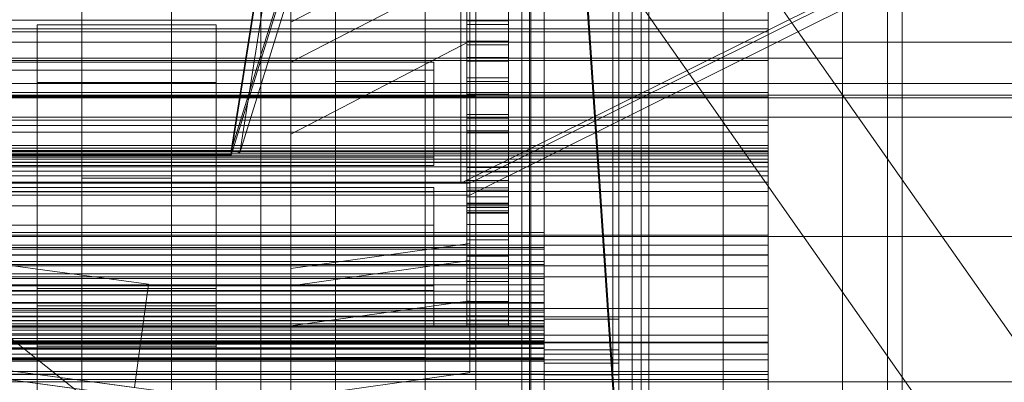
# Model space of a CAD drawing. Header units: millimetres. Extents: x -4738 to 65662, y -68080 to 6847.
# Tile 95 of 256: x 49 to 379, y -35538 to -35416. Entities that reach past the tile are written whole.
import ezdxf

# ---------------------------------------------------------------- set-up
doc = ezdxf.new("R2010")
doc.units = ezdxf.units.MM
for name, color, linetype, lineweight in [('COTAS_O', 1, 'Continuous', 0), ('COTAS_P', 1, 'Continuous', 0), ('frontal_bajante_movil', 7, 'Continuous', 0), ('frontal_briquetadora', 7, 'Continuous', 0), ('frontal_C01', 7, 'Continuous', 0), ('frontal_C02', 7, 'Continuous', 0), ('frontal_C03', 7, 'Continuous', 0), ('frontal_C04', 7, 'Continuous', 0), ('frontal_C05', 7, 'Continuous', 0), ('frontal_C09', 7, 'Continuous', 0), ('frontal_secador', 7, 'Continuous', 0)]:
    doc.layers.add(name, color=color, linetype=linetype, lineweight=lineweight)
doc.dimstyles.new('R19_100', dxfattribs={"dimtxt": 250, "dimasz": 150, "dimexe": 150, "dimexo": 80, "dimgap": 100, "dimtad": 1, "dimtih": 1, "dimtoh": 1, "dimdsep": 46, "dimcen": 0.09, "dimadec": 0, "dimazin": 0, "dimtfac": 1, "dimtdec": 4, "dimtofl": 0, "dimtmove": 0, "dimatfit": 3, "dimfxl": 1, "dimtolj": 1, "dimtzin": 0, "dimarcsym": 0})

# ---------------------------------------------------------------- blocks, each defined once
blk = doc.blocks.new('DIM_R30_46')
at = {"layer": 'COTAS_P'}
for p, q in [((-4100, -35030), (-4219.91, -35921.98)), ((140, -35600), (20.09, -36491.98)), ((-4219.91, -35921.98), (-4065.25, -35897.36)), ((20.09, -36491.98), (-4219.91, -35921.98)), ((-4219.91, -35921.98), (-4077.24, -35986.56)), ((20.09, -36491.98), (-122.58, -36427.39)), ((20.09, -36491.98), (-134.57, -36516.59))]:
    blk.add_line(p, q, dxfattribs=at)
blk.add_text('4278.14 P', height=250, rotation=172.3434, dxfattribs=at).set_placement((-2113.24, -36306.08))
blk = doc.blocks.new('DIM_R30_54')
at = {"layer": 'COTAS_O'}
for p, q in [((-1480, -35300), (-1330, -35255)), ((490, -35300), (340, -35255)), ((-1480, -36000), (-1480, -35300)), ((-1480, -35300), (490, -35300)), ((-1480, -35300), (-1330, -35345)), ((490, -35300), (340, -35345)), ((490, -36000), (490, -35300))]:
    blk.add_line(p, q, dxfattribs=at)
blk.add_text('1970 O', height=250, dxfattribs=at).set_placement((-495, -35200))
blk = doc.blocks.new('DIM_R30_56')
at = {"layer": 'COTAS_O'}
for p, q in [((-1400, -35300), (-1250, -35255)), ((1400, -35300), (1250, -35255)), ((-1400, -36000), (-1400, -35300)), ((-1400, -35300), (1400, -35300)), ((-1400, -35300), (-1250, -35345)), ((1400, -35300), (1250, -35345)), ((1400, -36000), (1400, -35300))]:
    blk.add_line(p, q, dxfattribs=at)
blk.add_text('2800 O', height=250, dxfattribs=at).set_placement((0, -35200))
blk = doc.blocks.new('DIM_R30_57')
at = {"layer": 'COTAS_P'}
for p, q in [((-305, -34680), (395, -34680)), ((395, -34680), (350, -34830)), ((395, -36000), (395, -34680)), ((395, -34680), (440, -34830)), ((395, -36000), (350, -35850)), ((395, -36000), (440, -35850)), ((-305, -36000), (395, -36000))]:
    blk.add_line(p, q, dxfattribs=at)
blk.add_text('1320 P', height=250, rotation=90, dxfattribs=at).set_placement((295, -35340))
blk = doc.blocks.new('DIM_R30_58')
at = {"layer": 'COTAS_P'}
for p, q in [((-305, -35300), (-155, -35255)), ((345, -35300), (195, -35255)), ((-305, -36000), (-305, -35300)), ((-305, -35300), (345, -35300)), ((-305, -35300), (-155, -35345)), ((345, -35300), (195, -35345)), ((345, -36000), (345, -35300))]:
    blk.add_line(p, q, dxfattribs=at)
blk.add_text('650 P', height=250, dxfattribs=at).set_placement((20, -35200))

msp = doc.modelspace()

# ---------------------------------------------------------------- linework, layer by layer
at = {"layer": 'frontal_bajante_movil'}
for p, q in [((120, -35460), (208, -34903.359)), ((120, -35461.315), (208, -34904.675)), ((210.897, -34904.091), (122.897, -35460.731)), ((220, -35775), (220, -34903.821)), ((260, -35775), (260, -34903.821)), ((120, -35460), (208, -35176.975)), ((208, -35178.586), (120, -35461.611)), ((122.897, -35460.731), (210.897, -35177.707)), ((220, -35775), (220, -35378.259)), ((260, -35775), (260, -35378.259)), ((285, -35429), (285, -35389)), ((325, -35429), (325, -35389)), ((-245, -35429), (285, -35429)), ((285, -35429), (325, -35429)), ((285, -35840), (285, -35429)), ((325, -35840), (325, -35429)), ((-80, -35460), (120, -35460)), ((120, -35460), (120, -35461.611)), ((120, -35460), (122.897, -35460.731)), ((120, -35461.315), (120, -35460)), ((-80, -35461.315), (120, -35461.315)), ((120, -35461.611), (-80, -35461.611))]:
    msp.add_line(p, q, dxfattribs=at)
at = {"layer": 'frontal_briquetadora'}
for p, q in [((-674.804, -34950), (340, -35756.525)), ((340, -35980), (340, -34950))]:
    msp.add_line(p, q, dxfattribs=at)
at = {"layer": 'frontal_C01'}
for p, q in [((250, -35948.844), (250, -33373.251)), ((250, -33378.064), (250, -35953.656)), ((155, -35666.702), (155, -35238.835)), ((185, -35238.835), (185, -35666.702)), ((445.557, -35613.283), (185.557, -35242.474)), ((250, -35565.195), (228.298, -35241.719)), ((155, -35244.227), (155, -35672.095)), ((185, -35672.095), (185, -35244.227)), ((228.298, -35247.5), (250, -35570.976)), ((70, -35666.702), (70, -35265.806)), ((100, -35265.806), (100, -35666.702)), ((414.443, -35635.099), (154.443, -35264.29)), ((70, -35271.198), (70, -35672.095)), ((100, -35672.095), (100, -35271.198)), ((130, -35565.195), (130, -35308.031)), ((130, -35313.812), (130, -35570.976)), ((155, -35743.543), (155, -35325.973)), ((185, -35325.973), (185, -35743.543)), ((155, -35331.366), (155, -35748.935)), ((185, -35748.935), (185, -35331.366)), ((70, -35743.543), (70, -35342.178)), ((100, -35342.178), (100, -35743.543)), ((70, -35347.571), (70, -35748.935)), ((100, -35748.935), (100, -35347.571)), ((200, -35379.945), (200, -35491.165)), ((140, -35416.938), (200, -35385.723)), ((200, -35385.723), (200, -35496.943)), ((140, -35430.419), (200, -35399.204)), ((200, -35399.204), (200, -35510.424)), ((200, -35399.204), (200, -35423.278)), ((140, -35499.591), (140, -35411.16)), ((140, -35416.938), (140, -35411.16)), ((140, -35505.369), (140, -35416.938)), ((140, -35430.419), (140, -35416.938)), ((55, -35506.334), (55, -35417.903)), ((55, -35417.903), (115, -35417.903)), ((55, -35423.68), (55, -35417.903)), ((115, -35417.903), (115, -35506.334)), ((115, -35417.903), (115, -35423.68)), ((-425, -35423.698), (425, -35423.698)), ((55, -35512.111), (55, -35423.68)), ((55, -35423.68), (115, -35423.68)), ((55, -35437.162), (55, -35423.68)), ((115, -35423.68), (115, -35512.111)), ((115, -35423.68), (115, -35437.162)), ((200, -35423.278), (140, -35454.493)), ((200, -35534.498), (200, -35423.278)), ((140, -35518.85), (140, -35430.419)), ((140, -35454.493), (140, -35430.419)), ((55, -35525.593), (55, -35437.162)), ((55, -35437.162), (115, -35437.162)), ((55, -35461.236), (55, -35437.162)), ((115, -35437.162), (115, -35525.593)), ((115, -35437.162), (115, -35461.236)), ((155, -35442.304), (155, -35436.912)), ((155, -35436.912), (185, -35436.912)), ((155, -35864.779), (155, -35436.912)), ((185, -35436.912), (185, -35442.304)), ((185, -35436.912), (185, -35864.779)), ((185, -35442.304), (155, -35442.304)), ((155, -35442.304), (155, -35870.172)), ((185, -35870.172), (185, -35442.304)), ((140, -35454.493), (140, -35542.924)), ((115, -35461.236), (55, -35461.236)), ((55, -35461.236), (55, -35549.667)), ((70, -35469.275), (70, -35463.883)), ((70, -35463.883), (100, -35463.883)), ((70, -35864.779), (70, -35463.883)), ((100, -35463.883), (100, -35469.275)), ((100, -35463.883), (100, -35864.779)), ((115, -35549.667), (115, -35461.236)), ((100, -35469.275), (70, -35469.275)), ((70, -35469.275), (70, -35870.172)), ((100, -35870.172), (100, -35469.275)), ((200, -35491.165), (140, -35499.591)), ((200, -35496.943), (200, -35491.165)), ((200, -35496.943), (140, -35505.369)), ((200, -35510.424), (200, -35496.943)), ((140, -35499.591), (140, -35505.369)), ((115, -35506.334), (55, -35506.334)), ((55, -35506.334), (55, -35512.111)), ((115, -35512.111), (115, -35506.334)), ((140, -35505.369), (140, -35518.85)), ((115, -35512.111), (55, -35512.111)), ((55, -35512.111), (55, -35525.593)), ((115, -35525.593), (115, -35512.111)), ((200, -35510.424), (140, -35518.85)), ((200, -35534.498), (200, -35510.424)), ((140, -35518.85), (140, -35542.924)), ((115, -35525.593), (55, -35525.593)), ((55, -35525.593), (55, -35549.667)), ((115, -35549.667), (115, -35525.593)), ((155, -35529.443), (155, -35524.051)), ((155, -35524.051), (185, -35524.051)), ((155, -35941.62), (155, -35524.051)), ((185, -35524.051), (185, -35529.443)), ((185, -35524.051), (185, -35941.62)), ((185, -35529.443), (155, -35529.443)), ((155, -35529.443), (155, -35947.012)), ((185, -35947.012), (185, -35529.443)), ((140, -35542.924), (200, -35534.498))]:
    msp.add_line(p, q, dxfattribs=at)
at = {"layer": 'frontal_C02'}
for p, q in [((250, -35767.183), (250, -32921.727)), ((250, -32926.497), (250, -35771.953)), ((300, -35395.596), (300, -35420.221)), ((300, -35413.037), (300, -35461.821)), ((300, -35416.236), (-300, -35416.236)), ((300, -35464.013), (300, -35415.228)), ((300, -35420.221), (300, -35415.574)), ((300, -35463.964), (300, -35416.236)), ((300, -35419.217), (300, -35416.236)), ((-300, -35419.217), (300, -35419.217)), ((300, -35420.221), (-300, -35420.221)), ((300, -35419.217), (300, -35466.944)), ((-300, -35429.771), (300, -35429.771)), ((300, -35441.964), (300, -35429.771)), ((300, -35429.771), (300, -35449.832)), ((300, -35440.571), (-300, -35440.571)), ((300, -35459.19), (300, -35440.571)), ((300, -35440.571), (300, -35453.803)), ((300, -35441.964), (-300, -35441.964)), ((300, -35460.397), (300, -35441.964)), ((300, -35449.832), (-300, -35449.832)), ((300, -35449.832), (300, -35460.397)), ((-300, -35451.595), (300, -35451.595)), ((-300, -35453.803), (300, -35453.803)), ((300, -35451.595), (300, -35488.364)), ((300, -35451.595), (300, -35458.371)), ((300, -35453.803), (300, -35470.655)), ((300, -35458.371), (-300, -35458.371)), ((-300, -35459.19), (300, -35459.19)), ((300, -35460.1), (-300, -35460.1)), ((-300, -35460.397), (300, -35460.397)), ((300, -35495.141), (300, -35458.371)), ((300, -35470.655), (300, -35459.19)), ((300, -35465.454), (300, -35460.1)), ((300, -35460.1), (300, -35462.917)), ((300, -35461.124), (-300, -35461.124)), ((300, -35461.821), (-300, -35461.821)), ((300, -35462.917), (-300, -35462.917)), ((300, -35495.006), (300, -35461.124)), ((300, -35468.478), (300, -35461.124)), ((300, -35464.013), (300, -35461.821)), ((300, -35462.917), (300, -35473.713)), ((-300, -35463.964), (300, -35463.964)), ((-300, -35464.013), (300, -35464.013)), ((300, -35465.454), (-300, -35465.454)), ((300, -35466.944), (-300, -35466.944)), ((300, -35463.964), (300, -35466.944)), ((300, -35478.614), (300, -35465.454)), ((-300, -35468.478), (300, -35468.478)), ((300, -35468.478), (300, -35502.36)), ((300, -35470.655), (-300, -35470.655)), ((300, -35473.713), (-300, -35473.713)), ((300, -35473.713), (300, -35491.753)), ((300, -35478.614), (-300, -35478.614)), ((300, -35498.683), (300, -35478.614)), ((300, -35488.364), (-300, -35488.364)), ((300, -35495.141), (300, -35488.364)), ((300, -35491.753), (-300, -35491.753)), ((300, -35491.753), (300, -35515.806)), ((-300, -35495.006), (300, -35495.006)), ((-300, -35495.141), (300, -35495.141)), ((300, -35495.006), (300, -35502.36)), ((300, -35498.683), (-300, -35498.683)), ((300, -35524.294), (300, -35498.683)), ((300, -35502.36), (-300, -35502.36)), ((-300, -35512.996), (300, -35512.996)), ((300, -35530.172), (300, -35512.996)), ((300, -35512.996), (300, -35521.943)), ((300, -35515.806), (-300, -35515.806)), ((300, -35515.806), (300, -35544.234)), ((300, -35521.943), (-300, -35521.943)), ((300, -35521.943), (300, -35536.826)), ((300, -35524.294), (-300, -35524.294)), ((-300, -35524.558), (300, -35524.558)), ((300, -35553.701), (300, -35524.294)), ((300, -35524.558), (300, -35539.461)), ((300, -35524.558), (300, -35534.104)), ((300, -35528.269), (-300, -35528.269)), ((300, -35535.177), (300, -35528.269)), ((300, -35528.269), (300, -35545.825)), ((300, -35530.172), (-300, -35530.172)), ((300, -35536.826), (300, -35530.172)), ((300, -35534.104), (-300, -35534.104)), ((-300, -35535.177), (300, -35535.177)), ((300, -35549.007), (300, -35534.104)), ((300, -35550.389), (300, -35535.177)), ((430, -35537.585), (-430, -35537.585)), ((-300, -35536.826), (300, -35536.826))]:
    msp.add_line(p, q, dxfattribs=at)
at = {"layer": 'frontal_C03'}
for p, q in [((1496, -35437.51), (-1496, -35437.51)), ((1496, -35441.408), (-1496, -35441.408)), ((-1496, -35442.306), (1496, -35442.306)), ((-1415, -35448.839), (1415, -35448.839)), ((-1415, -35488.839), (1415, -35488.839))]:
    msp.add_line(p, q, dxfattribs=at)
at = {"layer": 'frontal_C04'}
for p, q in [((225, -34411.606), (225, -35487.488)), ((225, -34417.244), (225, -35493.126)), ((225, -35516.618), (225, -34440.737)), ((250, -34440.737), (250, -35516.618)), ((225, -34558.198), (225, -35634.08)), ((225, -34563.836), (225, -35639.718)), ((225, -34605.183), (225, -35681.065)), ((250, -34605.183), (250, -35681.065)), ((202, -35988), (202, -34670.697)), ((248, -35988), (248, -34670.697)), ((202, -35988), (202, -34968.218)), ((248, -35988), (248, -34968.218)), ((199, -35380.753), (199, -35416.461)), ((213, -35416.461), (213, -35380.753)), ((199, -35423.302), (199, -35387.593)), ((213, -35387.593), (213, -35423.302)), ((199, -35393.066), (199, -35428.774)), ((213, -35428.774), (213, -35393.066)), ((199, -35435.614), (199, -35399.906)), ((213, -35399.906), (213, -35435.614)), ((202, -35441.693), (202, -35401.693)), ((199, -35405.378), (199, -35441.087)), ((213, -35441.087), (213, -35405.378)), ((199, -35447.927), (199, -35412.219)), ((213, -35412.219), (213, -35447.927)), ((199, -35416.461), (213, -35416.461)), ((199, -35416.461), (199, -35423.302)), ((213, -35417.691), (199, -35417.691)), ((199, -35417.691), (199, -35453.399)), ((199, -35424.531), (199, -35417.691)), ((213, -35416.461), (213, -35423.302)), ((213, -35453.399), (213, -35417.691)), ((213, -35417.691), (213, -35424.531)), ((213, -35423.302), (199, -35423.302)), ((199, -35424.531), (213, -35424.531)), ((199, -35460.24), (199, -35424.531)), ((213, -35424.531), (213, -35460.24)), ((188, -35430.342), (-188, -35430.342)), ((188, -35462.292), (188, -35430.342)), ((188, -35430.342), (188, -35433.079)), ((199, -35428.774), (213, -35428.774)), ((199, -35428.774), (199, -35435.614)), ((213, -35430.004), (199, -35430.004)), ((199, -35430.004), (199, -35465.712)), ((199, -35436.844), (199, -35430.004)), ((213, -35428.774), (213, -35435.614)), ((213, -35465.712), (213, -35430.004)), ((213, -35430.004), (213, -35436.844)), ((-188, -35433.079), (188, -35433.079)), ((188, -35433.079), (188, -35465.028)), ((213, -35435.614), (199, -35435.614)), ((199, -35436.844), (213, -35436.844)), ((199, -35472.553), (199, -35436.844)), ((213, -35436.844), (213, -35472.553)), ((-202, -35441.693), (202, -35441.693)), ((199, -35441.087), (213, -35441.087)), ((199, -35441.087), (199, -35447.927)), ((213, -35442.317), (199, -35442.317)), ((199, -35442.317), (199, -35478.025)), ((199, -35449.157), (199, -35442.317)), ((213, -35441.087), (213, -35447.927)), ((213, -35478.025), (213, -35442.317)), ((213, -35442.317), (213, -35449.157)), ((213, -35447.927), (199, -35447.927)), ((199, -35449.157), (213, -35449.157)), ((199, -35484.865), (199, -35449.157)), ((213, -35449.157), (213, -35484.865)), ((199, -35453.399), (213, -35453.399)), ((199, -35453.399), (199, -35460.24)), ((213, -35453.399), (213, -35460.24)), ((213, -35454.072), (199, -35454.072)), ((199, -35454.072), (199, -35489.942)), ((199, -35459.215), (199, -35454.072)), ((213, -35489.942), (213, -35454.072)), ((213, -35454.072), (213, -35459.215)), ((199, -35459.215), (213, -35459.215)), ((199, -35495.457), (199, -35459.215)), ((213, -35460.24), (199, -35460.24)), ((213, -35459.215), (213, -35495.457)), ((-188, -35462.292), (188, -35462.292)), ((188, -35462.292), (188, -35465.028)), ((213, -35462.952), (199, -35462.952)), ((199, -35462.952), (199, -35499.475)), ((199, -35467.146), (199, -35462.952)), ((213, -35499.475), (213, -35462.952)), ((213, -35462.952), (213, -35467.146)), ((188, -35465.028), (-188, -35465.028)), ((199, -35465.712), (213, -35465.712)), ((199, -35465.712), (199, -35472.553)), ((199, -35467.146), (213, -35467.146)), ((199, -35503.993), (199, -35467.146)), ((213, -35465.712), (213, -35472.553)), ((213, -35467.146), (213, -35503.993)), ((213, -35470.111), (199, -35470.111)), ((199, -35470.111), (199, -35507.194)), ((199, -35473.326), (199, -35470.111)), ((213, -35507.194), (213, -35470.111)), ((213, -35470.111), (213, -35473.326)), ((188, -35472.376), (-188, -35472.376)), ((-188, -35473.838), (188, -35473.838)), ((188, -35505.439), (188, -35472.376)), ((188, -35472.376), (188, -35473.838)), ((188, -35473.838), (188, -35507.004)), ((213, -35472.553), (199, -35472.553)), ((199, -35473.326), (213, -35473.326)), ((199, -35510.671), (199, -35473.326)), ((213, -35473.326), (213, -35510.671)), ((213, -35475.498), (199, -35475.498)), ((199, -35475.498), (199, -35513.024)), ((199, -35477.71), (199, -35475.498)), ((213, -35513.024), (213, -35475.498)), ((213, -35475.498), (213, -35477.71)), ((199, -35477.71), (213, -35477.71)), ((199, -35515.424), (199, -35477.71)), ((199, -35478.025), (213, -35478.025)), ((199, -35478.025), (199, -35484.865)), ((213, -35479.075), (199, -35479.075)), ((199, -35479.075), (199, -35516.906)), ((199, -35480.271), (199, -35479.075)), ((199, -35480.271), (213, -35480.271)), ((199, -35518.206), (199, -35480.271)), ((213, -35477.71), (213, -35515.424)), ((213, -35478.025), (213, -35484.865)), ((213, -35516.906), (213, -35479.075)), ((213, -35479.075), (213, -35480.271)), ((213, -35480.271), (213, -35518.206)), ((213, -35480.818), (199, -35480.818)), ((199, -35480.818), (199, -35518.801)), ((199, -35481), (199, -35480.818)), ((199, -35481), (213, -35481)), ((199, -35519), (199, -35481)), ((213, -35518.801), (213, -35480.818)), ((213, -35480.818), (213, -35481)), ((213, -35481), (213, -35519)), ((-188, -35485), (188, -35485)), ((188, -35485), (188, -35519)), ((213, -35484.865), (199, -35484.865)), ((225, -35487.488), (-225, -35487.488)), ((199, -35489.942), (213, -35489.942)), ((199, -35489.942), (199, -35495.457)), ((213, -35489.942), (213, -35495.457)), ((225, -35493.126), (225, -35487.488)), ((225, -35487.488), (225, -35492.58)), ((225, -35492.58), (-225, -35492.58)), ((-225, -35493.126), (225, -35493.126)), ((225, -35498.272), (225, -35492.58)), ((225, -35492.58), (225, -35497.211)), ((225, -35493.126), (225, -35498.272)), ((213, -35495.457), (199, -35495.457)), ((225, -35497.211), (-225, -35497.211)), ((-225, -35498.272), (225, -35498.272)), ((199, -35499.475), (213, -35499.475)), ((199, -35499.475), (199, -35503.993)), ((213, -35499.475), (213, -35503.993)), ((225, -35502.953), (225, -35497.211)), ((225, -35497.211), (225, -35501.386)), ((225, -35498.272), (225, -35502.953)), ((225, -35501.386), (-225, -35501.386)), ((-225, -35502.953), (225, -35502.953)), ((225, -35507.174), (225, -35501.386)), ((225, -35501.386), (225, -35505.108)), ((225, -35502.953), (225, -35507.174)), ((225, -35505.108), (-225, -35505.108)), ((-188, -35505.439), (188, -35505.439)), ((188, -35505.439), (188, -35507.004)), ((213, -35503.993), (199, -35503.993)), ((225, -35510.939), (225, -35505.108)), ((225, -35505.108), (225, -35508.381)), ((-225, -35507.174), (225, -35507.174)), ((225, -35508.381), (-225, -35508.381)), ((188, -35507.004), (-188, -35507.004)), ((199, -35507.194), (213, -35507.194)), ((199, -35507.194), (199, -35510.671)), ((213, -35507.194), (213, -35510.671)), ((225, -35507.174), (225, -35510.939)), ((225, -35514.25), (225, -35508.381)), ((225, -35508.381), (225, -35511.21)), ((-225, -35510.939), (225, -35510.939)), ((225, -35511.21), (-225, -35511.21)), ((213, -35510.671), (199, -35510.671)), ((199, -35513.024), (213, -35513.024)), ((199, -35513.024), (199, -35515.424)), ((213, -35513.024), (213, -35515.424)), ((225, -35510.939), (225, -35514.25)), ((225, -35517.113), (225, -35511.21)), ((225, -35511.21), (225, -35513.597)), ((225, -35513.597), (-225, -35513.597)), ((-225, -35514.25), (225, -35514.25)), ((225, -35515.546), (-225, -35515.546)), ((213, -35515.424), (199, -35515.424)), ((225, -35519.529), (225, -35513.597)), ((225, -35513.597), (225, -35515.546)), ((225, -35514.25), (225, -35517.113)), ((225, -35521.502), (225, -35515.546)), ((225, -35515.546), (225, -35517.058)), ((250, -35516.618), (225, -35516.618)), ((225, -35516.618), (225, -35681.065)), ((225, -35521.987), (225, -35516.618)), ((250, -35681.065), (250, -35516.618)), ((250, -35516.618), (250, -35521.987)), ((225, -35517.058), (-225, -35517.058)), ((-225, -35517.113), (225, -35517.113)), ((225, -35518.138), (-225, -35518.138)), ((225, -35518.784), (-225, -35518.784)), ((-225, -35519), (225, -35519)), ((-225, -35519.529), (225, -35519.529)), ((188, -35519), (-188, -35519)), ((199, -35516.906), (213, -35516.906)), ((199, -35516.906), (199, -35518.206)), ((213, -35518.206), (199, -35518.206)), ((199, -35518.801), (213, -35518.801)), ((199, -35518.801), (199, -35519)), ((213, -35519), (199, -35519)), ((213, -35516.906), (213, -35518.206)), ((213, -35518.801), (213, -35519)), ((225, -35523.034), (225, -35517.058)), ((225, -35517.058), (225, -35518.138)), ((225, -35517.113), (225, -35519.529)), ((225, -35524.127), (225, -35518.138)), ((225, -35518.138), (225, -35518.784)), ((225, -35524.782), (225, -35518.784)), ((225, -35518.784), (225, -35519)), ((225, -35519), (225, -35525)), ((225, -35519), (225, -35520.231)), ((225, -35519.529), (225, -35521.502)), ((225, -35520.231), (-225, -35520.231)), ((-225, -35521.502), (225, -35521.502)), ((-225, -35523.034), (225, -35523.034)), ((225, -35526.139), (225, -35520.231)), ((225, -35520.231), (225, -35523.885)), ((225, -35521.502), (225, -35523.034)), ((250, -35521.987), (225, -35521.987)), ((225, -35521.987), (225, -35687.991)), ((225, -35526.877), (225, -35521.987)), ((225, -35523.034), (225, -35524.127)), ((250, -35687.991), (250, -35521.987)), ((250, -35521.987), (250, -35526.877)), ((225, -35523.885), (-225, -35523.885)), ((-225, -35524.127), (225, -35524.127)), ((-225, -35524.782), (225, -35524.782)), ((225, -35525), (-225, -35525)), ((-225, -35526.139), (225, -35526.139)), ((225, -35526.441), (-225, -35526.441)), ((-202, -35526.651), (202, -35526.651)), ((202, -35566.651), (202, -35526.651)), ((225, -35529.523), (225, -35523.885)), ((225, -35523.885), (225, -35529.852)), ((225, -35524.127), (225, -35524.782)), ((225, -35524.782), (225, -35525)), ((225, -35526.441), (225, -35525)), ((225, -35525), (225, -35526.139)), ((225, -35526.139), (225, -35529.523)), ((225, -35530.709), (225, -35526.441)), ((-225, -35529.523), (225, -35529.523)), ((225, -35529.852), (-225, -35529.852)), ((250, -35526.877), (225, -35526.877)), ((225, -35526.877), (225, -35694.343)), ((225, -35531.292), (225, -35526.877)), ((225, -35529.523), (225, -35535.048)), ((225, -35535.048), (225, -35529.852)), ((225, -35529.852), (225, -35537.95)), ((250, -35694.343), (250, -35526.877)), ((250, -35526.877), (250, -35531.292)), ((225, -35530.709), (-225, -35530.709)), ((225, -35537.64), (225, -35530.709)), ((250, -35531.292), (225, -35531.292)), ((225, -35531.292), (225, -35700.114)), ((225, -35535.234), (225, -35531.292)), ((250, -35700.114), (250, -35531.292)), ((250, -35531.292), (250, -35535.234)), ((-225, -35535.048), (225, -35535.048)), ((225, -35535.048), (225, -35542.547)), ((250, -35535.234), (225, -35535.234)), ((225, -35535.234), (225, -35705.299)), ((225, -35538.705), (225, -35535.234)), ((250, -35705.299), (250, -35535.234)), ((250, -35535.234), (250, -35538.705)), ((225, -35537.64), (-225, -35537.64)), ((225, -35546.967), (225, -35537.64))]:
    msp.add_line(p, q, dxfattribs=at)
at = {"layer": 'frontal_C05'}
for p, q in [((217.5, -35992), (217.5, -34800)), ((220.5, -34800), (220.5, -35992)), ((254.5, -34800), (254.5, -35992)), ((257.5, -35992), (257.5, -34800))]:
    msp.add_line(p, q, dxfattribs=at)
at = {"layer": 'frontal_C09'}
for p, q in [((92.26, -35504.79), (-4028.81, -34950.779)), ((147.061, -35547.473), (-4092.939, -34977.473)), ((146.662, -35550.446), (-4093.338, -34980.446)), ((87.596, -35539.478), (-4033.473, -34985.467)), ((77.286, -35541.119), (-4023.962, -34989.772)), ((92.26, -35504.79), (87.596, -35539.478))]:
    msp.add_line(p, q, dxfattribs=at)
at = {"layer": 'frontal_secador'}
for p, q in [((197, -35471), (1242, -34950)), ((200, -35471), (1245, -34950)), ((1245, -34954), (200, -35475)), ((197, -35331), (197, -35471)), ((200, -35471), (200, -35331)), ((-200, -35471), (200, -35471)), ((197, -35471), (200, -35471)), ((200, -35475), (200, -35471)), ((200, -35475), (-200, -35475))]:
    msp.add_line(p, q, dxfattribs=at)

# ---------------------------------------------------------------- dimensions: what is measured, and where the dimension line sits
at = {"layer": 'COTAS_O'}
for p1, p2, picture, middle in [((-1480, -36000), (490, -36000), 'DIM_R30_54', (-495, -35300)), ((-1400, -36000), (1400, -36000), 'DIM_R30_56', (0, -35300))]:
    dim = msp.add_aligned_dim(p1=p1, p2=p2, distance=700, text='<> O', dimstyle='R19_100', dxfattribs=at)
    dim.commit()
    dim.dimension.update_dxf_attribs({"geometry": picture, "text_midpoint": middle})
at = {"layer": 'COTAS_P'}
for p1, p2, distance, picture, middle in [((-305, -36000), (-305, -34680), -700, 'DIM_R30_57', (395, -35340)), ((-305, -36000), (345, -36000), 700, 'DIM_R30_58', (20, -35300)), ((140, -35600), (-4100, -35030), 900, 'DIM_R30_46', (-2099.912, -36206.976))]:
    dim = msp.add_aligned_dim(p1=p1, p2=p2, distance=distance, text='<> P', dimstyle='R19_100', dxfattribs=at)
    dim.commit()
    dim.dimension.update_dxf_attribs({"geometry": picture, "text_midpoint": middle})

doc.saveas('drawing.dxf')
